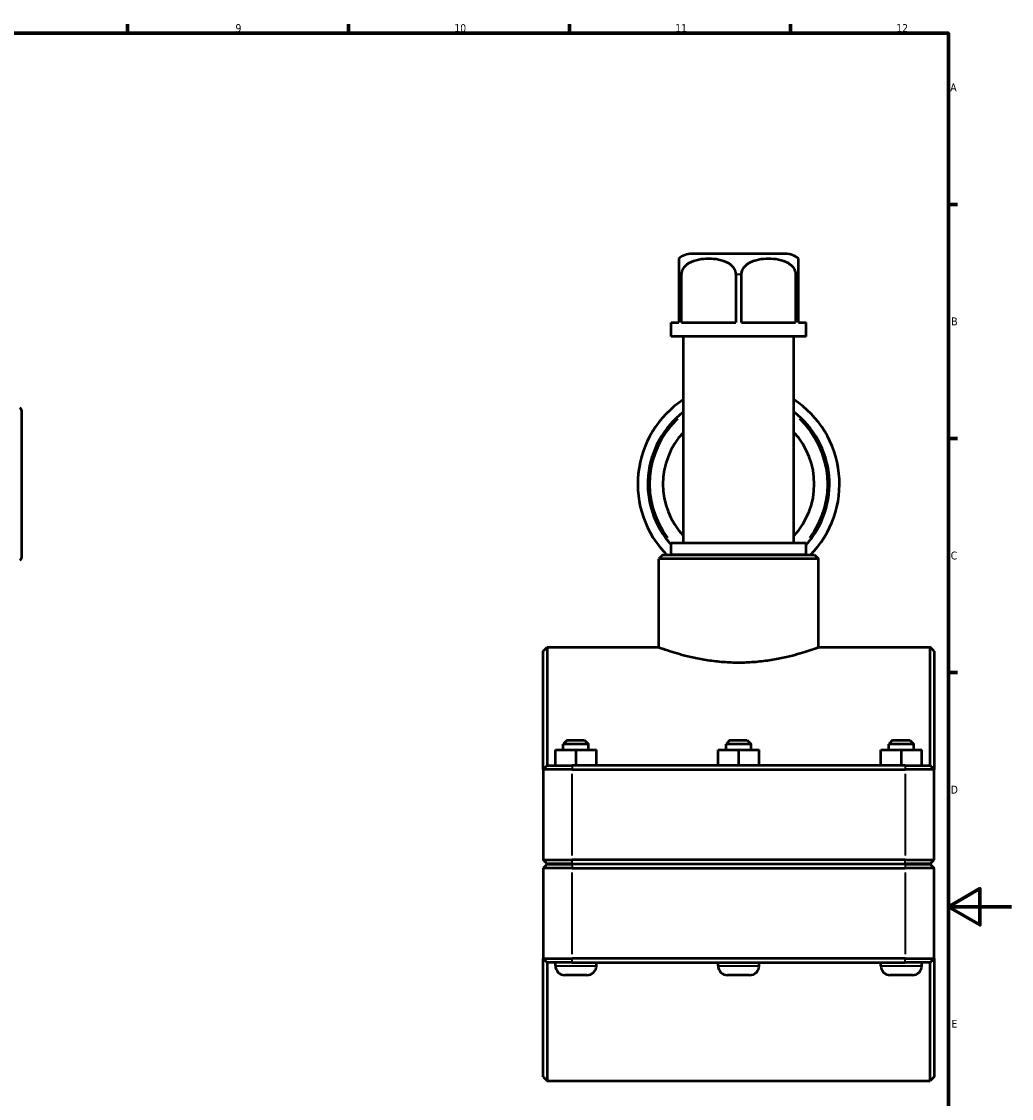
# Model space of a CAD drawing. Header units: millimetres. Extents: x 0 to 904, y -29 to 1297.
# Tile 5 of 6: x 527 to 841, y 236 to 578. Entities that reach past the tile are written whole.
import ezdxf

# ---------------------------------------------------------------- set-up
doc = ezdxf.new("R2010")
doc.units = ezdxf.units.MM
for name, color, linetype, lineweight in [('Border (ISO)', 7, 'Continuous', 70), ('Visible (ISO)', 7, 'Continuous', 50), ('Visible Narrow (ISO)', 7, 'Continuous', 35)]:
    doc.layers.add(name, color=color, linetype=linetype, lineweight=lineweight)
doc.styles.add('Note Text (ISO)', font='tahoma.ttf')

# ---------------------------------------------------------------- blocks, each defined once
blk = doc.blocks.new('Borders Default Border')
at = {"layer": 'Border (ISO)'}
for p, q in [((560.67, 574), (560.67, 576.9)), ((630.75, 574), (630.75, 576.9)), ((700.83, 574), (700.83, 576.9)), ((770.92, 574), (770.92, 576.9)), ((821, 519.75), (823.9, 519.75)), ((821, 445.5), (823.9, 445.5)), ((821, 371.25), (823.9, 371.25))]:
    blk.add_line(p, q, dxfattribs=at)
at = {"layer": 'Border (ISO)', "flags": 128}
for points in [[(20, 20), (20, 574), (821, 574), (821, 20), (20, 20)], [(841, 297), (821, 297), (831, 302.77), (831, 291.23), (821, 297)]]:
    blk.add_lwpolyline(points, dxfattribs=at)
at = {"layer": 'Border (ISO)', "color": 232, "true_color": 0xca0064, "char_height": 2.5, "attachment_point": 7, "style": 'Note Text (ISO)'}
for s, insert in [('9', (594.88, 574.35)), ('10', (664.29, 574.35)), ('11', (734.37, 574.4)), ('12', (804.46, 574.4)), ('A', (821.59, 555.62)), ('B', (821.89, 481.37)), ('C', (821.73, 407.08)), ('D', (821.73, 332.88)), ('E', (821.94, 258.63))]:
    blk.add_mtext(s, dxfattribs=dict(at, insert=insert))

msp = doc.modelspace()

# ---------------------------------------------------------------- linework, layer by layer
at = {"layer": 'Visible (ISO)'}
for p, q in [((769.337, 504.052), (739.59, 504.052)), ((735.464, 497.502), (735.464, 482.252)), ((736.392, 482.252), (736.392, 497.502)), ((753.536, 497.502), (753.536, 482.252)), ((755.392, 482.252), (755.392, 497.502)), ((772.536, 497.502), (772.536, 482.252)), ((773.464, 482.252), (773.464, 497.502)), ((733.04, 482.252), (735.464, 482.252)), ((733.04, 477.852), (733.04, 482.252)), ((736.392, 482.252), (753.536, 482.252)), ((755.392, 482.252), (772.536, 482.252)), ((773.464, 482.252), (775.887, 482.252)), ((775.887, 477.852), (775.887, 482.252)), ((775.887, 477.852), (733.04, 477.852)), ((736.935, 412.286), (736.935, 477.852)), ((771.992, 412.286), (771.992, 477.852)), ((527.031, 454.515), (527.031, 407.589)), ((775.887, 412.286), (733.04, 412.286)), ((733.04, 408.652), (733.04, 412.286)), ((775.887, 408.652), (775.887, 412.286)), ((730.395, 408.552), (729.145, 407.302)), ((729.145, 379.302), (729.145, 407.302)), ((779.783, 407.302), (729.145, 407.302)), ((730.395, 408.552), (778.533, 408.552)), ((775.887, 408.652), (733.04, 408.652)), ((734.988, 408.552), (734.988, 408.652)), ((773.94, 408.552), (773.94, 408.652)), ((778.533, 408.552), (779.783, 407.302)), ((779.783, 379.302), (779.783, 407.302)), ((692.464, 378.052), (693.714, 379.302)), ((693.714, 379.302), (693.714, 341.802)), ((693.714, 379.302), (729.145, 379.302)), ((779.783, 379.302), (815.214, 379.302)), ((815.214, 341.802), (815.214, 379.302)), ((816.464, 378.052), (815.214, 379.302)), ((692.464, 340.552), (692.464, 378.052)), ((816.464, 378.052), (816.464, 340.552)), ((700.114, 349.802), (698.864, 348.552)), ((706.864, 348.552), (698.864, 348.552)), ((698.864, 346.802), (698.864, 348.552)), ((700.114, 349.802), (705.614, 349.802)), ((705.614, 349.802), (706.864, 348.552)), ((706.864, 346.802), (706.864, 348.552)), ((751.714, 349.802), (750.464, 348.552)), ((758.464, 348.552), (750.464, 348.552)), ((750.464, 346.802), (750.464, 348.552)), ((751.714, 349.802), (757.214, 349.802)), ((757.214, 349.802), (758.464, 348.552)), ((758.464, 346.802), (758.464, 348.552)), ((803.314, 349.802), (802.064, 348.552)), ((810.064, 348.552), (802.064, 348.552)), ((802.064, 346.802), (802.064, 348.552)), ((803.314, 349.802), (808.814, 349.802)), ((808.814, 349.802), (810.064, 348.552)), ((810.064, 346.802), (810.064, 348.552)), ((696.344, 346.802), (696.384, 346.802)), ((696.344, 341.802), (696.344, 346.802)), ((696.384, 346.802), (702.904, 346.802)), ((696.384, 341.802), (696.384, 346.802)), ((702.904, 346.802), (709.384, 346.802)), ((702.904, 341.802), (702.904, 346.802)), ((709.384, 341.802), (709.384, 346.802)), ((747.944, 346.802), (747.984, 346.802)), ((747.944, 341.802), (747.944, 346.802)), ((747.984, 346.802), (754.504, 346.802)), ((747.984, 341.802), (747.984, 346.802)), ((754.504, 346.802), (760.984, 346.802)), ((754.504, 341.802), (754.504, 346.802)), ((760.984, 341.802), (760.984, 346.802)), ((799.544, 346.802), (799.584, 346.802)), ((799.544, 341.802), (799.544, 346.802)), ((799.584, 346.802), (806.104, 346.802)), ((799.584, 341.802), (799.584, 346.802)), ((806.104, 346.802), (812.584, 346.802)), ((806.104, 341.802), (806.104, 346.802)), ((812.584, 341.802), (812.584, 346.802)), ((693.714, 341.802), (692.464, 340.552)), ((693.714, 341.802), (701.664, 341.802)), ((807.264, 341.802), (701.664, 341.802)), ((807.264, 341.802), (815.214, 341.802)), ((815.214, 341.802), (816.464, 340.552)), ((701.664, 340.552), (692.464, 340.552)), ((692.464, 340.552), (692.464, 311.852)), ((701.664, 340.552), (807.264, 340.552)), ((816.464, 340.552), (807.264, 340.552)), ((816.464, 311.852), (816.464, 340.552)), ((693.714, 310.602), (692.464, 311.852)), ((692.464, 311.852), (701.664, 311.852)), ((807.264, 311.852), (701.664, 311.852)), ((807.264, 311.852), (816.464, 311.852)), ((815.214, 310.602), (816.464, 311.852)), ((693.714, 310.502), (692.464, 309.252)), ((701.664, 309.252), (692.464, 309.252)), ((692.464, 309.252), (692.464, 280.552)), ((701.664, 310.602), (693.714, 310.602)), ((693.714, 310.502), (701.664, 310.502)), ((696.364, 310.502), (696.364, 310.602)), ((701.664, 310.602), (807.264, 310.602)), ((807.264, 310.502), (701.664, 310.502)), ((701.664, 309.252), (807.264, 309.252)), ((709.364, 310.502), (709.364, 310.602)), ((747.964, 310.502), (747.964, 310.602)), ((760.964, 310.502), (760.964, 310.602)), ((799.564, 310.502), (799.564, 310.602)), ((815.214, 310.602), (807.264, 310.602)), ((807.264, 310.502), (815.214, 310.502)), ((816.464, 309.252), (807.264, 309.252)), ((812.564, 310.502), (812.564, 310.602)), ((815.214, 310.502), (816.464, 309.252)), ((816.464, 280.552), (816.464, 309.252)), ((692.464, 243.052), (692.464, 280.552)), ((692.464, 280.552), (701.664, 280.552)), ((693.714, 279.302), (692.464, 280.552)), ((807.264, 280.552), (701.664, 280.552)), ((807.264, 280.552), (816.464, 280.552)), ((815.214, 279.302), (816.464, 280.552)), ((816.464, 280.552), (816.464, 243.052)), ((693.714, 279.302), (693.714, 241.802)), ((701.664, 279.302), (693.714, 279.302)), ((696.364, 278.302), (696.364, 279.302)), ((701.664, 279.302), (807.264, 279.302)), ((709.364, 278.302), (709.364, 279.302)), ((747.964, 278.302), (747.964, 279.302)), ((760.964, 278.302), (760.964, 279.302)), ((799.564, 278.302), (799.564, 279.302)), ((815.214, 279.302), (807.264, 279.302)), ((812.564, 278.302), (812.564, 279.302)), ((815.214, 241.802), (815.214, 279.302)), ((706.364, 275.302), (699.364, 275.302)), ((757.964, 275.302), (750.964, 275.302)), ((809.564, 275.302), (802.564, 275.302)), ((692.464, 243.052), (693.714, 241.802)), ((816.464, 243.052), (815.214, 241.802)), ((693.714, 241.802), (815.214, 241.802))]:
    msp.add_line(p, q, dxfattribs=at)
for centre, radius, start, end in [((739.59, 497.502), 6.55, 90, 129.049), ((769.337, 497.502), 6.55, 50.951, 90), ((754.464, 431.052), 32, 123.21365, 224.67826), ((754.464, 431.052), 32, 315.32174, 56.78635), ((526.391, 454.515), 0.64, 0, 80), ((754.464, 431.052), 28.8, 127.49015, 221.93744), ((754.464, 431.052), 28.8, 318.06256, 52.50985), ((754.464, 431.052), 24, 136.91574, 223.08426), ((754.464, 431.052), 24, 316.91574, 43.08426), ((526.391, 407.589), 0.64, 280, 0), ((699.364, 278.302), 3, 180, 270), ((706.364, 278.302), 3, 270, 0), ((750.964, 278.302), 3, 180, 270), ((757.964, 278.302), 3, 270, 0), ((802.564, 278.302), 3, 180, 270), ((809.564, 278.302), 3, 270, 0)]:
    msp.add_arc(centre, radius, start, end, dxfattribs=at)
for points, knots in [([(735.464, 502.589), (735.464, 502.589), (735.464, 502.245), (735.464, 501.024), (735.464, 500.831), (735.464, 500.391), (735.464, 500.143), (735.464, 499.554), (735.464, 499.098), (735.464, 498.322), (735.464, 497.879), (735.464, 497.502)], [2.3020326, 2.3020326, 2.3020326, 2.3020326, 2.9963497, 2.9963497, 3.0994233, 3.0994233, 3.2024968, 3.2024968, 3.3400239, 3.3400239, 3.4530489, 3.4530489, 3.4530489, 3.4530489]), ([(736.392, 497.502), (736.392, 497.879), (736.47, 498.322), (736.738, 499.098), (737.004, 499.554), (737.476, 500.143), (737.721, 500.391), (738.247, 500.831), (738.528, 501.024), (740.573, 502.245), (742.959, 502.589), (746.968, 502.589), (749.355, 502.245), (751.399, 501.024), (751.68, 500.831), (752.207, 500.391), (752.452, 500.143), (752.923, 499.554), (753.189, 499.098), (753.458, 498.322), (753.536, 497.879), (753.536, 497.502)], [1.1510163, 1.1510163, 1.1510163, 1.1510163, 1.2640413, 1.2640413, 1.4015684, 1.4015684, 1.5046419, 1.5046419, 1.6077155, 1.6077155, 2.3020326, 2.3020326, 2.9963497, 2.9963497, 3.0994233, 3.0994233, 3.2024968, 3.2024968, 3.3400239, 3.3400239, 3.4530489, 3.4530489, 3.4530489, 3.4530489]), ([(755.392, 497.502), (755.392, 497.879), (755.47, 498.322), (755.738, 499.098), (756.004, 499.554), (756.476, 500.143), (756.721, 500.391), (757.247, 500.831), (757.528, 501.024), (759.573, 502.245), (761.959, 502.589), (765.968, 502.589), (768.355, 502.245), (770.399, 501.024), (770.68, 500.831), (771.207, 500.391), (771.452, 500.143), (771.923, 499.554), (772.189, 499.098), (772.458, 498.322), (772.536, 497.879), (772.536, 497.502)], [1.1510163, 1.1510163, 1.1510163, 1.1510163, 1.2640413, 1.2640413, 1.4015684, 1.4015684, 1.5046419, 1.5046419, 1.6077155, 1.6077155, 2.3020326, 2.3020326, 2.9963497, 2.9963497, 3.0994233, 3.0994233, 3.2024968, 3.2024968, 3.3400239, 3.3400239, 3.4530489, 3.4530489, 3.4530489, 3.4530489]), ([(773.464, 497.502), (773.464, 497.879), (773.464, 498.322), (773.464, 499.098), (773.464, 499.554), (773.464, 500.143), (773.464, 500.391), (773.464, 500.831), (773.464, 501.024), (773.464, 502.245), (773.464, 502.589), (773.464, 502.589)], [1.1510163, 1.1510163, 1.1510163, 1.1510163, 1.2640413, 1.2640413, 1.4015684, 1.4015684, 1.5046419, 1.5046419, 1.6077155, 1.6077155, 2.3020326, 2.3020326, 2.3020326, 2.3020326]), ([(729.145, 379.302), (729.145, 379.302), (729.3, 379.245), (729.948, 379.01), (730.441, 378.833), (731.738, 378.388), (732.543, 378.119), (734.397, 377.541), (735.446, 377.231), (737.677, 376.629), (738.938, 376.315), (741.687, 375.721), (743.176, 375.441), (746.29, 374.973), (747.917, 374.784), (751.201, 374.533), (752.857, 374.47), (754.464, 374.47)], [11.5635777, 11.5635777, 11.5635777, 11.5635777, 12.0452226, 12.0452226, 12.5268676, 12.5268676, 13.0085126, 13.0085126, 13.4901575, 13.4901575, 13.972144, 13.972144, 14.4541305, 14.4541305, 14.936117, 14.936117, 15.4181036, 15.4181036, 15.4181036, 15.4181036]), ([(754.464, 374.47), (756.07, 374.47), (757.726, 374.533), (761.01, 374.784), (762.638, 374.973), (765.752, 375.441), (767.24, 375.721), (769.99, 376.315), (771.251, 376.629), (773.482, 377.231), (774.531, 377.541), (776.385, 378.119), (777.19, 378.388), (778.486, 378.833), (778.979, 379.01), (779.627, 379.245), (779.783, 379.302), (779.783, 379.302)], [0, 0, 0, 0, 0.4819865, 0.4819865, 0.963973, 0.963973, 1.4459595, 1.4459595, 1.927946, 1.927946, 2.409591, 2.409591, 2.891236, 2.891236, 3.3728809, 3.3728809, 3.8545259, 3.8545259, 3.8545259, 3.8545259])]:
    msp.add_open_spline(points, degree=3, knots=knots, dxfattribs=at)
at = {"layer": 'Visible Narrow (ISO)'}
for p, q in [((736.342, 497.502), (735.507, 497.502)), ((755.299, 497.502), (753.628, 497.502)), ((773.421, 497.502), (772.585, 497.502)), ((701.664, 341.74), (701.664, 340.615)), ((807.264, 341.74), (807.264, 340.615)), ((701.664, 313.287), (701.664, 339.117)), ((807.264, 339.117), (807.264, 313.287)), ((701.664, 310.665), (701.664, 311.79)), ((807.264, 310.665), (807.264, 311.79)), ((701.664, 310.44), (701.664, 309.315)), ((701.664, 281.987), (701.664, 307.817)), ((807.264, 310.44), (807.264, 309.315)), ((807.264, 307.817), (807.264, 281.987)), ((701.664, 279.365), (701.664, 280.49)), ((807.264, 279.365), (807.264, 280.49)), ((696.444, 278.302), (709.284, 278.302)), ((748.044, 278.302), (760.884, 278.302)), ((799.644, 278.302), (812.484, 278.302))]:
    msp.add_line(p, q, dxfattribs=at)
for start, end in [(133.16062, 217.1273), (322.8727, 46.83938)]:
    msp.add_arc((754.464, 431.052), 28.16, start, end, dxfattribs=at)

# ---------------------------------------------------------------- block references
msp.add_blockref('Borders Default Border', (0, 0))

doc.saveas('drawing.dxf')
